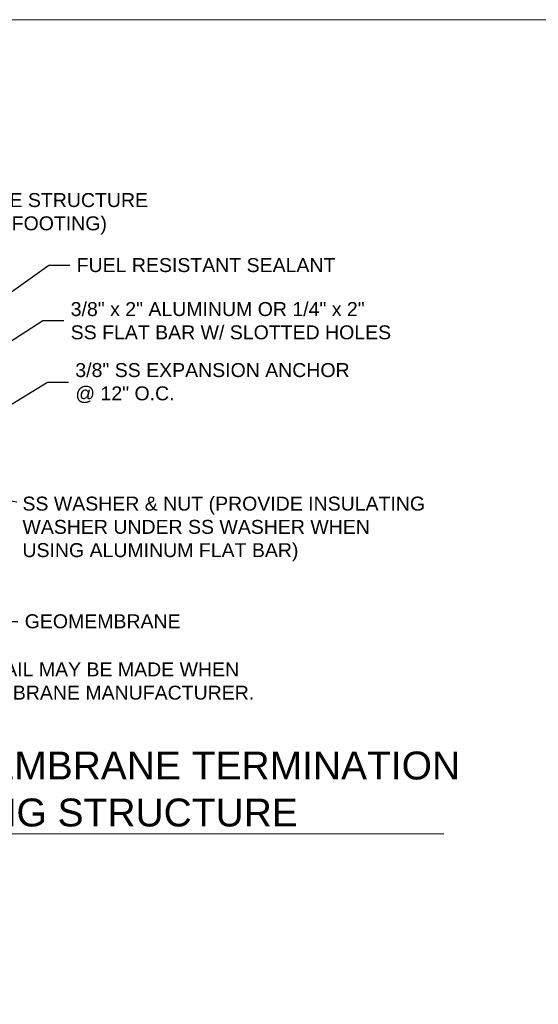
# Model space of a CAD drawing. Header units: inches. Extents: x -1135 to -511, y 39 to 358.
# Tile 5 of 26: x -925 to -870, y 179 to 285. Entities that reach past the tile are written whole.
import ezdxf
from ezdxf.enums import TextEntityAlignment as Align

# ---------------------------------------------------------------- set-up
doc = ezdxf.new("R2010")
doc.units = ezdxf.units.IN
doc.header["$MEASUREMENT"] = 0
for name, color, linetype, lineweight in [('G-ANNO-DIMS', 7, 'Continuous', 0), ('G-ANNO-NOTE', 4, 'Continuous', 30), ('G-ANNO-TEXT', 7, 'Continuous', 30)]:
    doc.layers.add(name, color=color, linetype=linetype, lineweight=lineweight)
doc.layers.add('G-ANNO-NPLT', color=1, linetype='Continuous', lineweight=0, plot=False)
doc.styles.add("AEC_AC_44Text-LeftTop_1_1'", font='arial.ttf', dxfattribs={"height": 1.5})
doc.styles.add("AEC_AC_55Text-LeftTop_1_20'", font='arial.ttf', dxfattribs={"height": 30})
doc.styles.add('Arial', font='arial.ttf')
doc.styles.add('Style-Arial', font='arial.ttf')
doc.styles.add('Style-ENGINEERING', font='ENGINEERING.shx')
doc.dimstyles.new("AEC_AC_44_Notes_1_1'", dxfattribs={"dimtxt": 1.5, "dimasz": 2.25, "dimexe": 0.75, "dimexo": 0.75, "dimgap": 0.75, "dimtad": 1, "dimjust": 1, "dimdec": 3, "dimzin": 15, "dimdsep": 46, "dimlunit": 5, "dimtxsty": "AEC_AC_44Text-LeftTop_1_1'", "dimblk": 'NONE', "dimcen": 0.09, "dimclrd": 256, "dimclre": 256, "dimazin": 2, "dimtfac": 0.7, "dimtdec": 3, "dimtmove": 1, "dimatfit": 1, "dimfxl": 1, "dimfrac": 1, "dimtolj": 1, "dimtzin": 15, "dimlwd": 30, "dimlwe": 30, "dimarcsym": 0})

# ---------------------------------------------------------------- blocks, each defined once
blk = doc.blocks.new('_None')
blk = doc.blocks.new('*U71')
at = {"color": 5}
blk.add_line((0, 0), (6.7564, 0), dxfattribs=at)
blk.add_lwpolyline([(-0.75, 0), (-1.5, 0)], dxfattribs=at)
blk.add_circle((-0.375, 0), 0.375, dxfattribs=at)
at = {"style": 'Arial'}
blk.add_text('SCALE:', height=0.125, dxfattribs=at).set_placement((0.0614, -0.0625), align=Align.TOP_LEFT)
blk.add_attdef('TITLE', text='', height=0.25, dxfattribs=at).set_placement((0.0614, 0.0625), align=Align.BOTTOM_LEFT)
for tag, p, height in [('REFDETL_001', (-0.9874, 0.0646), 0.125), ('DETAIL_001', (-0.6073, -0.125), 0.25), ('DWGREF_001', (-1.2397, -0.1896), 0.125)]:
    blk.add_attdef(tag, p, '', height=height, dxfattribs=at)
blk.add_attdef('SCALE', text='', height=0.125, dxfattribs=at).set_placement((0.7489, -0.0625), align=Align.TOP_LEFT)

msp = doc.modelspace()

# ---------------------------------------------------------------- linework, layer by layer
at = {"layer": 'G-ANNO-NPLT'}
msp.add_3dface([(-620.8441, 285.13311, -3.51772), (-980.8441, 285.13311, -3.51772), (-980.8441, 39.13311, -3.51772), (-620.8441, 39.13311, -3.51772)], dxfattribs=at)

# ---------------------------------------------------------------- block references
at = {"layer": 'G-ANNO-DIMS'}
ref = msp.add_blockref('*U71', (-960.77395, 197.60962), dxfattribs=dict(at, xscale=12.00000000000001, yscale=12.00000000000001, zscale=12.00000000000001))
ref.add_attrib('SCALE', 'NTS', dxfattribs={"layer": '0', "height": 1.5, "style": 'Arial'}).set_placement((-951.78712, 196.85962), align=Align.TOP_LEFT)
ref.add_attrib('TITLE_001', 'TYPICAL GEOMEMBRANE TERMINATION', (-960.13479, 203.46174), dxfattribs={"layer": '0', "height": 3, "style": 'Arial'})
ref.add_attrib('DETAIL_001', 'K1', (-967.6058, 196.10348), dxfattribs={"layer": '0', "height": 3, "style": 'Arial'})
ref.add_attrib('REFDETL_001', 'K14', (-973.71296, 198.35962), dxfattribs={"layer": '0', "height": 1.5, "style": 'Arial'})
ref.add_attrib('DWGREF_001', 'CD.05', (-975.94148, 195.33384), dxfattribs={"layer": '0', "height": 1.5, "style": 'Arial'})
ref.add_attrib('TITLE_002', 'DETAIL - EXISTING STRUCTURE', (-960.35989, 198.41058), dxfattribs={"layer": '0', "height": 3, "style": 'Arial'})

# ---------------------------------------------------------------- texts
at = {"layer": 'G-ANNO-NOTE', "char_height": 1.5, "style": 'Style-Arial'}
for s, insert, attachment_point in [('CONCRETE STRUCTURE\\P(I.E. TANK FOOTING)', (-936.77288, 262.04136, -0.00039), 7), ('GEOMEMBRANE', (-924.7784, 220.45681, -0.00039), 4)]:
    msp.add_mtext(s, dxfattribs=dict(at, insert=insert, attachment_point=attachment_point))
at = {"layer": 'G-ANNO-NOTE', "lineweight": 25, "insert": (-919.83161, 250.75523), "char_height": 1.5, "width": 34.4996758, "attachment_point": 7, "style": "AEC_AC_44Text-LeftTop_1_1'"}
msp.add_mtext('3/8" x 2" ALUMINUM OR 1/4" x 2" SS FLAT BAR W/ SLOTTED HOLES', dxfattribs=at)
at = {"layer": 'G-ANNO-NOTE', "lineweight": 18, "insert": (-919.33418, 243.91695, -0.00039), "char_height": 1.5, "attachment_point": 7, "style": "AEC_AC_55Text-LeftTop_1_20'"}
msp.add_mtext('3/8" SS EXPANSION ANCHOR\\P@ 12" O.C.', dxfattribs=at)
at = {"layer": 'G-ANNO-NOTE', "lineweight": 18, "insert": (-925.02169, 226.91148, -0.00039), "char_height": 1.5, "width": 43.43261, "attachment_point": 7, "style": "AEC_AC_55Text-LeftTop_1_20'"}
msp.add_mtext('SS WASHER & NUT (PROVIDE INSULATING WASHER UNDER SS WASHER WHEN USING ALUMINUM FLAT BAR)', dxfattribs=at)
at = {"layer": 'G-ANNO-TEXT', "insert": (-959.69561, 216.04459, 0), "char_height": 1.5, "attachment_point": 1, "style": 'Style-Arial'}
msp.add_mtext('NOTE: VARIANCES TO THIS DETAIL MAY BE MADE WHEN\\PRECOMMENED BY THE GEOMEMBRANE MANUFACTURER.', dxfattribs=at)

# ---------------------------------------------------------------- leaders
at = {"layer": 'G-ANNO-NOTE', "lineweight": 30, "annotation_type": 0, "has_hookline": 1, "hookline_direction": 0}
for points, text_width in [([(-948.34, 251.94359, -0.00039), (-939.77288, 265.75954, -0.00039), (-937.52288, 265.75954, -0.00039)], 25.0457), ([(-938.94578, 246.87266, -0.00039), (-922.18977, 258.74325, -0.00039), (-919.93977, 258.74325, -0.00039)], 27.61596), ([(-939.82451, 231.52836, -0.00039), (-927.7784, 220.45681, -0.00039), (-925.5284, 220.45681, -0.00039)], 16.54195)]:
    msp.add_leader(points, dimstyle="AEC_AC_44_Notes_1_1'", override={"dimtad": 0, "dimclrd": 0, "dimlwd": 25}, dxfattribs=dict(at, text_width=text_width))
at = {"layer": 'G-ANNO-NOTE', "lineweight": 25, "annotation_type": 0, "has_hookline": 1, "hookline_direction": 0}
for points, text_width in [([(-937.30411, 243.48625), (-922.83161, 252.7941), (-920.58161, 252.7941)], 34.26262), ([(-932.52783, 239.91213, -0.00039), (-922.33418, 246.16447, -0.00039), (-920.08418, 246.16447, -0.00039)], 29.39222), ([(-936.84402, 235.3852), (-925.62774, 233.28958)], 43.08765)]:
    msp.add_leader(points, dimstyle="AEC_AC_44_Notes_1_1'", override={"dimtad": 0, "dimtxsty": 'Style-ENGINEERING', "dimclrd": 0}, dxfattribs=dict(at, text_width=text_width))

# ---------------------------------------------------------------- next in the draw order: texts
at = {"layer": 'G-ANNO-NOTE', "insert": (-919.18977, 258.74325, -0.00039), "char_height": 1.5, "attachment_point": 4, "style": 'Style-Arial', "bg_fill": 3, "box_fill_scale": 1.1, "bg_fill_color": 256, "bg_fill_transparency": 0}
msp.add_mtext('FUEL RESISTANT SEALANT', dxfattribs=at)

doc.saveas('drawing.dxf')
